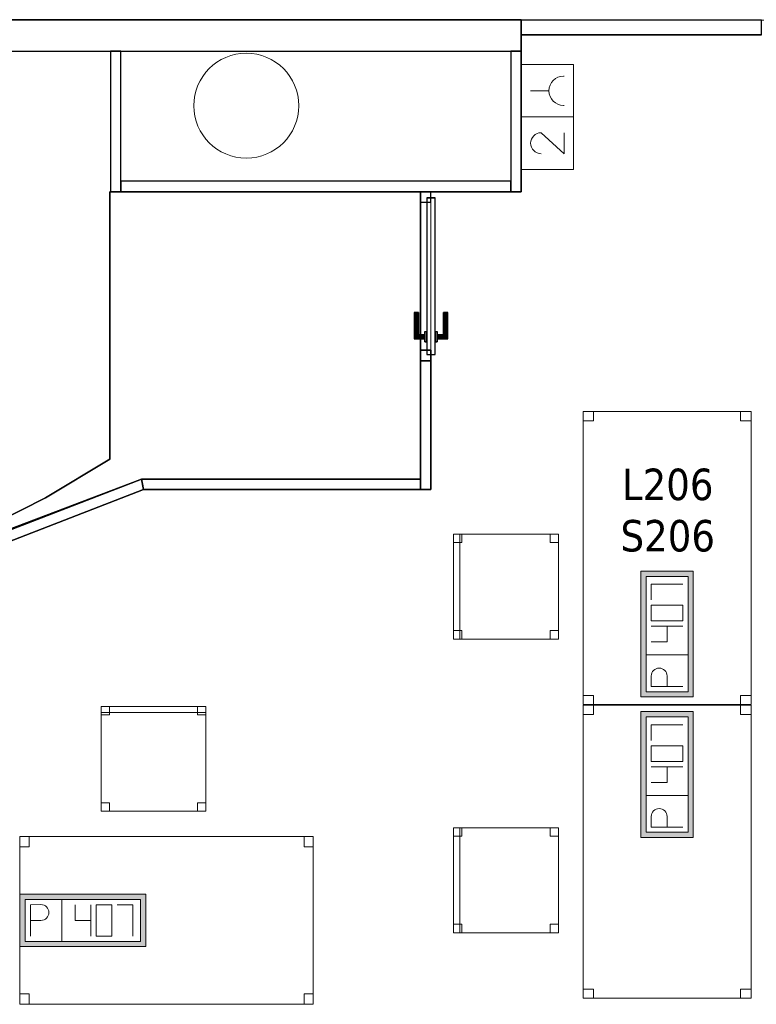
# Model space of a CAD drawing. Header units: metres. Extents: x 397.7 to 427.5, y 12.7 to 28.4.
# Tile 121 of 130: x 415.1 to 418.6, y 19.6 to 24.3. Entities that reach past the tile are written whole.
import ezdxf

# ---------------------------------------------------------------- set-up
doc = ezdxf.new("R2010")
doc.units = ezdxf.units.M
doc.layers.add('01_CARPINTERIA', color=5, linetype='Continuous', lineweight=25, true_color=0x0000ff)
doc.layers.add('01_SUELOS', color=7, linetype='Continuous', lineweight=25, true_color=0x007f00)
for name, color, linetype, lineweight in [('02_MOBILIARIO', 7, 'Continuous', 18), ('A-COLS-____-MCUT', 7, 'Continuous', 18), ('A-COLS-____-OTLN', 7, 'Continuous', 18), ('A-DETL-____-MBND', 7, 'Continuous', 18), ('A-GENM-____-OTLN', 7, 'Continuous', 18), ('A-WALL-____-MCUT', 7, 'Continuous', 25), ('A-WALL-____-OTLN', 7, 'Continuous', 25), ('E-ELEC-FIXT-IDEN', 7, 'Continuous', 30)]:
    doc.layers.add(name, color=color, linetype=linetype, lineweight=lineweight)
doc.styles.add('Tahoma_3', font='tahoma.ttf', dxfattribs={"height": 0.15})

# ---------------------------------------------------------------- blocks, each defined once
blk = doc.blocks.new('Family - Mampara P2-152702-05_ELEC_P2')
at = {"layer": 'A-WALL-____-MCUT', "color": 253, "true_color": 0xaaaaaa}
for p, q in [((1.1442, 0.07), (0, 0.07)), ((0, 0.07), (0, 0)), ((1.1442, 0), (1.1442, 0.07)), ((2.7444, 0.07), (2.7444, 0)), ((3.89, 0.07), (2.7444, 0.07)), ((3.89, 0), (3.89, 0.07)), ((0, 0), (1.1442, 0)), ((2.7444, 0), (3.89, 0))]:
    blk.add_line(p, q, dxfattribs=at)
at = {"layer": 'A-WALL-____-OTLN', "color": 253, "true_color": 0xaaaaaa}
for p, q in [((1.1442, 0.07), (0, 0.07)), ((0, 0.07), (0, 0)), ((1.1442, 0), (1.1442, 0.07)), ((2.7444, 0.07), (2.7444, 0)), ((2.7444, 0.07), (3.89, 0.07)), ((3.89, 0.07), (3.89, 0)), ((0, 0), (1.1442, 0)), ((2.7444, 0), (3.89, 0))]:
    blk.add_line(p, q, dxfattribs=at)
at = {"layer": 'A-WALL-____-OTLN', "color": 253, "lineweight": 18, "true_color": 0xaaaaaa}
blk.add_line((0, 0), (3.89, 0), dxfattribs=at)
blk = doc.blocks.new('Family - Evans P2-152708-05_ELEC_P2')
at = {"layer": 'A-WALL-____-MCUT', "color": 253, "true_color": 0xaaaaaa}
for p, q in [((5.34, 0.15), (0, 0.15)), ((0, 0.15), (0, 0)), ((0, 0), (5.34, 0))]:
    blk.add_line(p, q, dxfattribs=at)
at = {"layer": 'A-WALL-____-OTLN', "color": 253, "true_color": 0xaaaaaa}
for p, q in [((6.616, 0.15), (0, 0.15)), ((0, 0.15), (0, 0)), ((0, 0), (6.616, 0))]:
    blk.add_line(p, q, dxfattribs=at)
at = {"layer": 'A-WALL-____-OTLN', "color": 253, "lineweight": 18, "true_color": 0xaaaaaa}
blk.add_line((0, 0), (6.616, 0), dxfattribs=at)
blk = doc.blocks.new('Family - Evans P2-152739-05_ELEC_P2')
at = {"layer": 'A-WALL-____-MCUT', "color": 253, "true_color": 0xaaaaaa}
for p, q in [((1.8574, 0.05), (0, 0.05)), ((0, 0.05), (0, 0)), ((1.8574, 0), (1.8574, 0.05)), ((0, 0), (1.8574, 0))]:
    blk.add_line(p, q, dxfattribs=at)
at = {"layer": 'A-WALL-____-OTLN', "color": 253, "true_color": 0xaaaaaa}
for p, q in [((1.8574, 0.05), (0, 0.05)), ((0, 0.05), (0, 0)), ((1.8574, 0), (1.8574, 0.05)), ((0, 0), (1.8574, 0))]:
    blk.add_line(p, q, dxfattribs=at)
at = {"layer": 'A-WALL-____-OTLN', "color": 253, "lineweight": 18, "true_color": 0xaaaaaa}
blk.add_line((0, 0), (1.8574, 0), dxfattribs=at)
blk = doc.blocks.new('Family - Cadira d_Oficina_P2-152741-05_ELEC_P2')
at = {"layer": 'A-DETL-____-MBND', "color": 253, "true_color": 0xaaaaaa}
for p, q in [((0, 0), (0, 0.5)), ((0, 0.5), (0.5, 0.5)), ((0, 0.5), (0, 0)), ((0.5, 0.5), (0, 0.5)), ((0, 0.5), (0.03, 0.5)), ((0, 0), (0, 0.5)), ((0.03, 0.5), (0, 0.5)), ((0, 0.5), (0, 0)), ((0, 0.5), (0.04, 0.5)), ((0, 0.46), (0, 0.5)), ((0.04, 0.5), (0, 0.5)), ((0, 0.5), (0, 0.46)), ((0.03, 0.5), (0.03, 0)), ((0.03, 0), (0.03, 0.5)), ((0.04, 0.5), (0.04, 0.46)), ((0.04, 0.46), (0.04, 0.5)), ((0.46, 0.5), (0.5, 0.5)), ((0.46, 0.46), (0.46, 0.5)), ((0.5, 0.5), (0.46, 0.5)), ((0.46, 0.5), (0.46, 0.46)), ((0.5, 0.5), (0.5, 0.46)), ((0.5, 0.46), (0.5, 0.5)), ((0.5, 0.5), (0.5, 0)), ((0.5, 0), (0.5, 0.5)), ((0.04, 0.46), (0, 0.46)), ((0, 0.46), (0.04, 0.46)), ((0.5, 0.46), (0.46, 0.46)), ((0.46, 0.46), (0.5, 0.46)), ((0, 0.04), (0.04, 0.04)), ((0, 0), (0, 0.04)), ((0.04, 0.04), (0, 0.04)), ((0, 0.04), (0, 0)), ((0.5, 0), (0, 0)), ((0, 0), (0.5, 0)), ((0.04, 0), (0, 0)), ((0, 0), (0.04, 0)), ((0.03, 0), (0, 0)), ((0, 0), (0.03, 0)), ((0.04, 0.04), (0.04, 0)), ((0.04, 0), (0.04, 0.04)), ((0.46, 0.04), (0.5, 0.04)), ((0.46, 0), (0.46, 0.04)), ((0.5, 0.04), (0.46, 0.04)), ((0.46, 0.04), (0.46, 0)), ((0.46, 0), (0.5, 0)), ((0.5, 0.04), (0.5, 0)), ((0.5, 0), (0.5, 0.04)), ((0.5, 0), (0.46, 0))]:
    blk.add_line(p, q, dxfattribs=at)
blk = doc.blocks.new('Family - Evans P2-152745-05_ELEC_P2')
at = {"layer": 'A-WALL-____-MCUT', "color": 253, "true_color": 0xaaaaaa}
for p, q in [((0.67, 0.05), (0, 0.05)), ((0, 0.05), (0, 0)), ((0.67, 0), (0.67, 0.05)), ((0, 0), (0.67, 0))]:
    blk.add_line(p, q, dxfattribs=at)
at = {"layer": 'A-WALL-____-OTLN', "color": 253, "true_color": 0xaaaaaa}
for p, q in [((0.67, 0.05), (0, 0.05)), ((0, 0.05), (0, 0)), ((0.67, 0), (0.67, 0.05)), ((0, 0), (0.67, 0))]:
    blk.add_line(p, q, dxfattribs=at)
at = {"layer": 'A-WALL-____-OTLN', "color": 253, "lineweight": 18, "true_color": 0xaaaaaa}
blk.add_line((0, 0), (0.67, 0), dxfattribs=at)
blk = doc.blocks.new('Family - Taula 140X80_P2-152747-05_ELEC_P2')
at = {"layer": 'A-DETL-____-MBND', "color": 253, "true_color": 0xaaaaaa}
for p, q in [((0, 0), (0, 1.3973)), ((0, 1.3973), (0.8001, 1.3973)), ((0, 1.3973), (0, 0)), ((0.8001, 1.3973), (0, 1.3973)), ((0, 1.3536), (0, 1.3973)), ((0, 1.3973), (0.05, 1.3973)), ((0, 1.3973), (0, 1.3536)), ((0.05, 1.3973), (0, 1.3973)), ((0.05, 1.3973), (0.05, 1.3536)), ((0.05, 1.3536), (0.05, 1.3973)), ((0.7501, 1.3536), (0.7501, 1.3973)), ((0.7501, 1.3973), (0.8001, 1.3973)), ((0.7501, 1.3973), (0.7501, 1.3536)), ((0.8001, 1.3973), (0.7501, 1.3973)), ((0.8001, 1.3973), (0.8001, 1.3536)), ((0.8001, 1.3536), (0.8001, 1.3973)), ((0.8001, 1.3973), (0.8001, 0)), ((0.8001, 0), (0.8001, 1.3973)), ((0.05, 1.3536), (0, 1.3536)), ((0, 1.3536), (0.05, 1.3536)), ((0.8001, 1.3536), (0.7501, 1.3536)), ((0.7501, 1.3536), (0.8001, 1.3536)), ((0, 0), (0, 0.0437)), ((0, 0.0437), (0.05, 0.0437)), ((0, 0.0437), (0, 0)), ((0.05, 0.0437), (0, 0.0437)), ((0.05, 0), (0, 0)), ((0, 0), (0.05, 0)), ((0.8001, 0), (0, 0)), ((0, 0), (0.8001, 0)), ((0.05, 0.0437), (0.05, 0)), ((0.05, 0), (0.05, 0.0437)), ((0.7501, 0.0437), (0.7501, 0)), ((0.8001, 0.0437), (0.7501, 0.0437)), ((0.7501, 0), (0.7501, 0.0437)), ((0.7501, 0.0437), (0.8001, 0.0437)), ((0.8001, 0), (0.7501, 0)), ((0.7501, 0), (0.8001, 0)), ((0.8001, 0.0437), (0.8001, 0)), ((0.8001, 0), (0.8001, 0.0437))]:
    blk.add_line(p, q, dxfattribs=at)
blk = doc.blocks.new('Family - LONDR55-XX_ZZ-ARQ-CAA-M3D-Londres55-152793-05_ELEC_P2')
at = {"layer": '01_SUELOS', "color": 9, "true_color": 0xaad4aa}
for p, q in [((12.5338, 11.1888), (19.1498, 11.1888)), ((19.1498, 11.1888), (12.5338, 11.1888)), ((19.1498, 11.1888), (19.1498, 10.3688)), ((19.1498, 10.3688), (19.1498, 11.1888)), ((18.6698, 10.3688), (18.6698, 9.6127)), ((18.6698, 9.6127), (18.6698, 10.3688)), ((19.1498, 10.3688), (18.6698, 10.3688)), ((18.6698, 10.3688), (19.1498, 10.3688)), ((18.6698, 9.6127), (18.7198, 9.6127)), ((18.7198, 9.6127), (18.6698, 9.6127)), ((18.7198, 9.6127), (18.7198, 8.9488)), ((18.7198, 8.9488), (18.7198, 9.6127)), ((17.3498, 8.9488), (15.8749, 8.3785)), ((15.8749, 8.3785), (17.3498, 8.9488)), ((18.7198, 8.9488), (17.3498, 8.9488)), ((17.3498, 8.9488), (18.7198, 8.9488))]:
    blk.add_line(p, q, dxfattribs=at)
blk = doc.blocks.new('Family - Taula 140X80_P2-152842-05_ELEC_P2')
at = {"layer": 'A-DETL-____-MBND', "color": 253, "true_color": 0xaaaaaa}
for p, q in [((0, 0), (0, 0.8001)), ((0, 0.8001), (1.3973, 0.8001)), ((1.3973, 0.8001), (0, 0.8001)), ((0, 0.8001), (0, 0)), ((0, 0.7501), (0, 0.8001)), ((0, 0.8001), (0.0437, 0.8001)), ((0.0437, 0.8001), (0, 0.8001)), ((0, 0.8001), (0, 0.7501)), ((0.0437, 0.8001), (0.0437, 0.7501)), ((0.0437, 0.7501), (0.0437, 0.8001)), ((1.3536, 0.7501), (1.3536, 0.8001)), ((1.3536, 0.8001), (1.3973, 0.8001)), ((1.3973, 0.8001), (1.3536, 0.8001)), ((1.3536, 0.8001), (1.3536, 0.7501)), ((1.3973, 0.8001), (1.3973, 0)), ((1.3973, 0), (1.3973, 0.8001)), ((1.3973, 0.8001), (1.3973, 0.7501)), ((1.3973, 0.7501), (1.3973, 0.8001)), ((0.0437, 0.7501), (0, 0.7501)), ((0, 0.7501), (0.0437, 0.7501)), ((1.3973, 0.7501), (1.3536, 0.7501)), ((1.3536, 0.7501), (1.3973, 0.7501)), ((0, 0), (0, 0.05)), ((0, 0.05), (0.0437, 0.05)), ((0.0437, 0.05), (0, 0.05)), ((0, 0.05), (0, 0)), ((0.0437, 0.05), (0.0437, 0)), ((0.0437, 0), (0.0437, 0.05)), ((1.3536, 0), (1.3536, 0.05)), ((1.3536, 0.05), (1.3973, 0.05)), ((1.3973, 0.05), (1.3536, 0.05)), ((1.3536, 0.05), (1.3536, 0)), ((1.3973, 0.05), (1.3973, 0)), ((1.3973, 0), (1.3973, 0.05)), ((1.3973, 0), (0, 0)), ((0, 0), (1.3973, 0)), ((0.0437, 0), (0, 0)), ((0, 0), (0.0437, 0)), ((1.3973, 0), (1.3536, 0)), ((1.3536, 0), (1.3973, 0))]:
    blk.add_line(p, q, dxfattribs=at)
blk = doc.blocks.new('Family - Mampara P2-152860-05_ELEC_P2')
at = {"layer": 'A-WALL-____-MCUT', "color": 253, "true_color": 0xaaaaaa}
for p, q in [((1.3208, 0.05), (-0.01, 0.05)), ((-0.01, 0.05), (-0.01, 0.0497)), ((-0.01, 0.0497), (-0.0094, 0.05)), ((-0.0094, 0.05), (0, 0)), ((1.3208, 0), (1.3208, 0.05)), ((0, 0), (1.3208, 0))]:
    blk.add_line(p, q, dxfattribs=at)
at = {"layer": 'A-WALL-____-OTLN', "color": 253, "true_color": 0xaaaaaa}
for p, q in [((-0.01, 0.0497), (-0.0094, 0.05)), ((-0.01, 0.05), (-0.01, 0.0497)), ((1.3208, 0.05), (-0.01, 0.05)), ((-0.0094, 0.05), (0, 0)), ((1.3208, 0), (1.3208, 0.05)), ((0, 0), (1.3208, 0))]:
    blk.add_line(p, q, dxfattribs=at)
at = {"layer": 'A-WALL-____-OTLN', "color": 253, "lineweight": 18, "true_color": 0xaaaaaa}
blk.add_line((-0.0007, 0), (1.3208, 0), dxfattribs=at)
blk = doc.blocks.new('Family - Paviment P2-152895-05_ELEC_P2')
at = {"layer": '01_SUELOS', "color": 9, "true_color": 0xaad4aa}
for p, q in [((5.74, 2.6887), (5.74, 1.4131)), ((5.74, 1.4131), (5.74, 2.6887)), ((7.22, 2.6887), (5.74, 2.6887)), ((5.74, 2.6887), (7.22, 2.6887)), ((7.22, 1.3187), (7.22, 2.6887)), ((7.22, 2.6887), (7.22, 1.3187)), ((5.74, 1.4131), (5.4332, 1.2298)), ((5.4332, 1.2298), (5.74, 1.4131)), ((5.1432, 1.0353), (5.8821, 1.3154)), ((5.8821, 1.3154), (5.1432, 1.0353)), ((5.8821, 1.3154), (5.89, 1.3184)), ((5.89, 1.3184), (5.8821, 1.3154)), ((5.89, 1.3187), (7.22, 1.3187)), ((7.22, 1.3187), (5.89, 1.3187)), ((5.89, 1.3184), (5.89, 1.3187)), ((5.89, 1.3187), (5.89, 1.3184)), ((5.4332, 1.2298), (5.1147, 1.068)), ((5.1147, 1.068), (5.4332, 1.2298))]:
    blk.add_line(p, q, dxfattribs=at)
blk = doc.blocks.new('Family - Cadira d_Oficina_P2-152944-05_ELEC_P2')
at = {"layer": 'A-DETL-____-MBND', "color": 253, "true_color": 0xaaaaaa}
for p, q in [((0, 0.5), (0.03, 0.5)), ((0, 0), (0, 0.5)), ((0.03, 0.5), (0, 0.5)), ((0, 0.5), (0, 0)), ((0, 0), (0, 0.5)), ((0, 0.5), (0.5, 0.5)), ((0, 0.5), (0, 0)), ((0.5, 0.5), (0, 0.5)), ((0, 0.5), (0.04, 0.5)), ((0, 0.46), (0, 0.5)), ((0.04, 0.5), (0, 0.5)), ((0, 0.5), (0, 0.46)), ((0.03, 0.5), (0.03, 0)), ((0.03, 0), (0.03, 0.5)), ((0.04, 0.5), (0.04, 0.46)), ((0.04, 0.46), (0.04, 0.5)), ((0.46, 0.5), (0.5, 0.5)), ((0.46, 0.46), (0.46, 0.5)), ((0.5, 0.5), (0.46, 0.5)), ((0.46, 0.5), (0.46, 0.46)), ((0.5, 0.5), (0.5, 0)), ((0.5, 0), (0.5, 0.5)), ((0.5, 0.5), (0.5, 0.46)), ((0.5, 0.46), (0.5, 0.5)), ((0.04, 0.46), (0, 0.46)), ((0, 0.46), (0.04, 0.46)), ((0.5, 0.46), (0.46, 0.46)), ((0.46, 0.46), (0.5, 0.46)), ((0, 0.04), (0.04, 0.04)), ((0, 0), (0, 0.04)), ((0.04, 0.04), (0, 0.04)), ((0, 0.04), (0, 0)), ((0.03, 0), (0, 0)), ((0, 0), (0.03, 0)), ((0.04, 0), (0, 0)), ((0, 0), (0.04, 0)), ((0.5, 0), (0, 0)), ((0, 0), (0.5, 0)), ((0.04, 0.04), (0.04, 0)), ((0.04, 0), (0.04, 0.04)), ((0.46, 0.04), (0.5, 0.04)), ((0.46, 0), (0.46, 0.04)), ((0.5, 0.04), (0.46, 0.04)), ((0.46, 0.04), (0.46, 0)), ((0.46, 0), (0.5, 0)), ((0.5, 0.04), (0.5, 0)), ((0.5, 0), (0.5, 0.04)), ((0.5, 0), (0.46, 0))]:
    blk.add_line(p, q, dxfattribs=at)
blk = doc.blocks.new('Family - Pilar P2-152983-05_ELEC_P2')
at = {"layer": 'A-COLS-____-MCUT', "color": 253, "true_color": 0xaaaaaa}
for start, end in [(360, 180), (180, 360)]:
    blk.add_arc((0.25, 0.25), 0.25, start, end, dxfattribs=at)
at = {"layer": 'A-COLS-____-OTLN', "color": 253, "true_color": 0xaaaaaa}
for start, end in [(360, 180), (180, 360)]:
    blk.add_arc((0.25, 0.25), 0.25, start, end, dxfattribs=at)
blk = doc.blocks.new('Family - Cadira d_Oficina_P2-153000-05_ELEC_P2')
at = {"layer": 'A-DETL-____-MBND', "color": 253, "true_color": 0xaaaaaa}
for p, q in [((0, 0), (0, 0.5)), ((0, 0.5), (0.5, 0.5)), ((0.5, 0.5), (0, 0.5)), ((0, 0.5), (0, 0)), ((0, 0.47), (0, 0.5)), ((0, 0.5), (0.5, 0.5)), ((0.5, 0.5), (0, 0.5)), ((0, 0.5), (0, 0.47)), ((0, 0.46), (0, 0.5)), ((0, 0.5), (0.04, 0.5)), ((0.04, 0.5), (0, 0.5)), ((0, 0.5), (0, 0.46)), ((0.5, 0.47), (0, 0.47)), ((0, 0.47), (0.5, 0.47)), ((0.04, 0.5), (0.04, 0.46)), ((0.04, 0.46), (0.04, 0.5)), ((0.46, 0.46), (0.46, 0.5)), ((0.46, 0.5), (0.5, 0.5)), ((0.5, 0.5), (0.46, 0.5)), ((0.46, 0.5), (0.46, 0.46)), ((0.5, 0.5), (0.5, 0.46)), ((0.5, 0.46), (0.5, 0.5)), ((0.5, 0.5), (0.5, 0)), ((0.5, 0), (0.5, 0.5)), ((0.5, 0.5), (0.5, 0.47)), ((0.5, 0.47), (0.5, 0.5)), ((0.04, 0.46), (0, 0.46)), ((0, 0.46), (0.04, 0.46)), ((0.5, 0.46), (0.46, 0.46)), ((0.46, 0.46), (0.5, 0.46)), ((0, 0), (0, 0.04)), ((0, 0.04), (0.04, 0.04)), ((0.04, 0.04), (0, 0.04)), ((0, 0.04), (0, 0)), ((0.04, 0), (0, 0)), ((0, 0), (0.04, 0)), ((0.5, 0), (0, 0)), ((0.04, 0.04), (0.04, 0)), ((0.04, 0), (0.04, 0.04)), ((0.46, 0), (0.46, 0.04)), ((0.46, 0.04), (0.5, 0.04)), ((0.5, 0.04), (0.46, 0.04)), ((0.46, 0.04), (0.46, 0)), ((0.5, 0), (0.46, 0)), ((0.46, 0), (0.5, 0)), ((0.5, 0.04), (0.5, 0)), ((0.5, 0), (0.5, 0.04)), ((0, 0), (0.5, 0))]:
    blk.add_line(p, q, dxfattribs=at)
blk = doc.blocks.new('Family - Evans P2-153099-05_ELEC_P2')
at = {"layer": 'A-WALL-____-MCUT', "color": 253, "true_color": 0xaaaaaa}
for p, q in [((0.67, 0.05), (0, 0.05)), ((0, 0.05), (0, 0)), ((0.67, 0), (0.67, 0.05)), ((0, 0), (0.67, 0))]:
    blk.add_line(p, q, dxfattribs=at)
at = {"layer": 'A-WALL-____-OTLN', "color": 253, "true_color": 0xaaaaaa}
for p, q in [((0.67, 0.05), (0, 0.05)), ((0, 0.05), (0, 0)), ((0.67, 0), (0.67, 0.05)), ((0, 0), (0.67, 0))]:
    blk.add_line(p, q, dxfattribs=at)
at = {"layer": 'A-WALL-____-OTLN', "color": 253, "lineweight": 18, "true_color": 0xaaaaaa}
blk.add_line((0, 0), (0.7408, 0), dxfattribs=at)
blk = doc.blocks.new('Family - LONDR55-XX_ZZ-ARQ-CAA-M3D-Londres55-153155-05_ELEC_P2')
at = {"layer": '01_CARPINTERIA', "color": 161, "true_color": 0xaaaaff}
for p, q in [((0.5761, 0.1287), (0.5761, 0.13)), ((0.5761, 0.13), (0.5761, 0.1287)), ((0.7011, 0.13), (0.5761, 0.13)), ((0.5761, 0.125), (0.5761, 0.1287)), ((0.5761, 0.1287), (0.5761, 0.125)), ((0.6998, 0.1287), (0.5761, 0.1287)), ((0.6998, 0.1287), (0.5761, 0.1287)), ((0.5761, 0.12), (0.5761, 0.125)), ((0.5761, 0.125), (0.5761, 0.12)), ((0.6961, 0.125), (0.5761, 0.125)), ((0.6961, 0.125), (0.5761, 0.125)), ((0.5761, 0.115), (0.5761, 0.12)), ((0.5761, 0.12), (0.5761, 0.115)), ((0.5761, 0.12), (0.6911, 0.12)), ((0.6911, 0.12), (0.5761, 0.12)), ((0.5761, 0.115), (0.5761, 0.1113)), ((0.5761, 0.1113), (0.5761, 0.115)), ((0.6861, 0.115), (0.5761, 0.115)), ((0.6861, 0.115), (0.5761, 0.115)), ((0.5761, 0.1113), (0.5761, 0.11)), ((0.5761, 0.11), (0.5761, 0.1113)), ((0.6824, 0.1113), (0.5761, 0.1113)), ((0.6824, 0.1113), (0.5761, 0.1113)), ((0.6811, 0.11), (0.5761, 0.11)), ((0.6811, 0.11), (0.6824, 0.1113)), ((0.6824, 0.1113), (0.6811, 0.11)), ((0.6811, 0.08), (0.6811, 0.11)), ((0.6824, 0.1113), (0.6861, 0.115)), ((0.6861, 0.115), (0.6824, 0.1113)), ((0.6824, 0.08), (0.6824, 0.1113)), ((0.6824, 0.08), (0.6824, 0.1113)), ((0.6861, 0.115), (0.6911, 0.12)), ((0.6911, 0.12), (0.6861, 0.115)), ((0.6861, 0.08), (0.6861, 0.115)), ((0.6861, 0.08), (0.6861, 0.115)), ((0.6961, 0.125), (0.6911, 0.12)), ((0.6911, 0.12), (0.6961, 0.125)), ((0.6911, 0.12), (0.6911, 0.08)), ((0.6911, 0.08), (0.6911, 0.12)), ((0.6998, 0.1287), (0.6961, 0.125)), ((0.6961, 0.125), (0.6998, 0.1287)), ((0.6961, 0.08), (0.6961, 0.125)), ((0.6961, 0.08), (0.6961, 0.125)), ((0.7011, 0.13), (0.6998, 0.1287)), ((0.6998, 0.1287), (0.7011, 0.13)), ((0.6998, 0.08), (0.6998, 0.1287)), ((0.6998, 0.08), (0.6998, 0.1287)), ((0.7011, 0.08), (0.7011, 0.13)), ((0.05, 0.05), (0, 0.05)), ((0, 0.05), (0, 0)), ((0.05, 0.05), (0, 0.05)), ((0, 0), (0, 0.05)), ((0.7761, 0.07), (0.03, 0.07)), ((0.03, 0.07), (0.03, 0.03)), ((0.7761, 0.07), (0.03, 0.07)), ((0.03, 0.03), (0.03, 0.07)), ((0.05, 0), (0.05, 0.05)), ((0.05, 0), (0.05, 0.05)), ((0.7161, 0.08), (0.6661, 0.08)), ((0.6661, 0.08), (0.7161, 0.08)), ((0.6661, 0.07), (0.6661, 0.08)), ((0.6661, 0.07), (0.6661, 0.08)), ((0.7161, 0.07), (0.6661, 0.07)), ((0.6661, 0.07), (0.7161, 0.07)), ((0.6824, 0.08), (0.6811, 0.08)), ((0.6811, 0.08), (0.6824, 0.08)), ((0.6861, 0.08), (0.6824, 0.08)), ((0.6824, 0.08), (0.6861, 0.08)), ((0.6911, 0.08), (0.6861, 0.08)), ((0.6861, 0.08), (0.6911, 0.08)), ((0.6961, 0.08), (0.6911, 0.08)), ((0.6911, 0.08), (0.6961, 0.08)), ((0.6961, 0.08), (0.6998, 0.08)), ((0.6998, 0.08), (0.6961, 0.08)), ((0.6998, 0.08), (0.7011, 0.08)), ((0.7011, 0.08), (0.6998, 0.08)), ((0.7161, 0.07), (0.7161, 0.08)), ((0.7161, 0.08), (0.7161, 0.07)), ((0.8061, 0.05), (0.7561, 0.05)), ((0.7561, 0.05), (0.7561, 0)), ((0.8061, 0.05), (0.7561, 0.05)), ((0.7561, 0), (0.7561, 0.05)), ((0.7761, 0.03), (0.7761, 0.07)), ((0.7761, 0.03), (0.7761, 0.07)), ((0.8061, 0), (0.8061, 0.05)), ((0.8061, 0), (0.8061, 0.05)), ((0, 0), (0.05, 0)), ((0, 0), (0.05, 0)), ((0.03, 0.03), (0.7761, 0.03)), ((0.03, 0.03), (0.7761, 0.03)), ((0.6661, 0.03), (0.7161, 0.03)), ((0.7161, 0.03), (0.6661, 0.03)), ((0.6661, 0.02), (0.6661, 0.03)), ((0.6661, 0.02), (0.6661, 0.03)), ((0.6661, 0.02), (0.7161, 0.02)), ((0.7161, 0.02), (0.6661, 0.02)), ((0.6824, 0.02), (0.6811, 0.02)), ((0.6811, 0.02), (0.6824, 0.02)), ((0.6811, -0.01), (0.6811, 0.02)), ((0.6861, 0.02), (0.6824, 0.02)), ((0.6824, 0.02), (0.6861, 0.02)), ((0.6824, -0.0113), (0.6824, 0.02)), ((0.6824, -0.0113), (0.6824, 0.02)), ((0.6861, 0.02), (0.6911, 0.02)), ((0.6911, 0.02), (0.6861, 0.02)), ((0.6861, -0.015), (0.6861, 0.02)), ((0.6861, -0.015), (0.6861, 0.02)), ((0.6911, 0.02), (0.6961, 0.02)), ((0.6961, 0.02), (0.6911, 0.02)), ((0.6911, 0.02), (0.6911, -0.02)), ((0.6911, -0.02), (0.6911, 0.02)), ((0.6961, 0.02), (0.6998, 0.02)), ((0.6998, 0.02), (0.6961, 0.02)), ((0.6961, -0.025), (0.6961, 0.02)), ((0.6961, -0.025), (0.6961, 0.02)), ((0.6998, 0.02), (0.7011, 0.02)), ((0.7011, 0.02), (0.6998, 0.02)), ((0.6998, -0.0287), (0.6998, 0.02)), ((0.6998, -0.0287), (0.6998, 0.02)), ((0.7011, -0.03), (0.7011, 0.02)), ((0.7161, 0.02), (0.7161, 0.03)), ((0.7161, 0.03), (0.7161, 0.02)), ((0.7561, 0), (0.8061, 0)), ((0.7561, 0), (0.8061, 0)), ((0.5761, -0.0113), (0.5761, -0.01)), ((0.5761, -0.01), (0.5761, -0.0113)), ((0.5761, -0.01), (0.6811, -0.01)), ((0.5761, -0.015), (0.5761, -0.0113)), ((0.5761, -0.0113), (0.5761, -0.015)), ((0.5761, -0.0113), (0.6824, -0.0113)), ((0.5761, -0.0113), (0.6824, -0.0113)), ((0.5761, -0.02), (0.5761, -0.015)), ((0.5761, -0.015), (0.5761, -0.02)), ((0.5761, -0.015), (0.6861, -0.015)), ((0.5761, -0.015), (0.6861, -0.015)), ((0.5761, -0.025), (0.5761, -0.02)), ((0.5761, -0.02), (0.5761, -0.025)), ((0.6911, -0.02), (0.5761, -0.02)), ((0.5761, -0.02), (0.6911, -0.02)), ((0.5761, -0.025), (0.5761, -0.0287)), ((0.5761, -0.0287), (0.5761, -0.025)), ((0.5761, -0.025), (0.6961, -0.025)), ((0.5761, -0.025), (0.6961, -0.025)), ((0.5761, -0.0287), (0.5761, -0.03)), ((0.5761, -0.03), (0.5761, -0.0287)), ((0.5761, -0.0287), (0.6998, -0.0287)), ((0.5761, -0.0287), (0.6998, -0.0287)), ((0.5761, -0.03), (0.7011, -0.03)), ((0.6824, -0.0113), (0.6811, -0.01)), ((0.6811, -0.01), (0.6824, -0.0113)), ((0.6861, -0.015), (0.6824, -0.0113)), ((0.6824, -0.0113), (0.6861, -0.015)), ((0.6911, -0.02), (0.6861, -0.015)), ((0.6861, -0.015), (0.6911, -0.02)), ((0.6911, -0.02), (0.6961, -0.025)), ((0.6961, -0.025), (0.6911, -0.02)), ((0.6961, -0.025), (0.6998, -0.0287)), ((0.6998, -0.0287), (0.6961, -0.025)), ((0.6998, -0.0287), (0.7011, -0.03)), ((0.7011, -0.03), (0.6998, -0.0287))]:
    blk.add_line(p, q, dxfattribs=at)
blk = doc.blocks.new('Family - Porta P2-153156-05_ELEC_P2')
blk.add_blockref('Family - LONDR55-XX_ZZ-ARQ-CAA-M3D-Londres55-153155-05_ELEC_P2', (0, 0))
blk = doc.blocks.new('Family - Mampara P2-153202-05_ELEC_P2')
at = {"layer": 'A-WALL-____-MCUT', "color": 253, "true_color": 0xaaaaaa}
for p, q in [((0.05, 0.0492), (0, 0.0492)), ((0, 0.0492), (0, 0)), ((0.6139, 0.05), (0.05, 0.05)), ((0.05, 0.05), (0.05, 0.0492)), ((0.6139, 0), (0.6139, 0.05)), ((0, 0), (0.6139, 0))]:
    blk.add_line(p, q, dxfattribs=at)
at = {"layer": 'A-WALL-____-OTLN', "color": 253, "true_color": 0xaaaaaa}
for p, q in [((0, 0.0492), (0, 0)), ((0.05, 0.0492), (0, 0.0492)), ((0.6139, 0.05), (0.05, 0.05)), ((0.05, 0.05), (0.05, 0.0492)), ((0.6139, 0), (0.6139, 0.05)), ((0, 0), (0.6139, 0))]:
    blk.add_line(p, q, dxfattribs=at)
at = {"layer": 'A-WALL-____-OTLN', "color": 253, "lineweight": 18, "true_color": 0xaaaaaa}
blk.add_line((0, 0), (1.42, 0), dxfattribs=at)
blk = doc.blocks.new('Family - Vano puerta-153204-05_ELEC_P2')
at = {"layer": 'A-GENM-____-OTLN', "color": 253, "true_color": 0xaaaaaa}
for p, q in [((417.017, 23.4895), (416.967, 23.4895)), ((416.967, 23.4895), (416.967, 22.6834)), ((417.017, 23.4895), (416.967, 23.4895)), ((416.967, 22.6834), (416.967, 23.4895)), ((417.017, 22.6834), (417.017, 23.4895)), ((417.017, 23.4895), (417.017, 22.6834)), ((416.967, 22.6834), (417.017, 22.6834)), ((417.017, 22.6834), (416.967, 22.6834))]:
    blk.add_line(p, q, dxfattribs=at)
blk = doc.blocks.new('Family - Mampara P2-153246-05_ELEC_P2')
at = {"layer": 'A-WALL-____-MCUT', "color": 253, "true_color": 0xaaaaaa}
for p, q in [((0.0017, 0.024), (0.0036, 0.05)), ((0.0036, 0.05), (0.0035, 0.05)), ((0.0035, 0.05), (0.0035, 0.05)), ((0.0035, 0.05), (0.7642, 0.05)), ((0.7642, 0.05), (1.5893, 0.05)), ((1.5893, 0.05), (1.5848, 0.026)), ((0, 0), (0.0017, 0.024)), ((0.822, 0), (0, 0)), ((1.58, 0), (0.822, 0)), ((1.5848, 0.026), (1.58, 0))]:
    blk.add_line(p, q, dxfattribs=at)
at = {"layer": 'A-WALL-____-OTLN', "color": 253, "true_color": 0xaaaaaa}
for p, q in [((0.0036, 0.05), (0, 0)), ((0.0036, 0.05), (0, 0)), ((0.0036, 0.05), (0.0017, 0.024)), ((0.0035, 0.05), (0.0036, 0.05)), ((0.0035, 0.05), (0.0035, 0.05)), ((0.0035, 0.05), (0.0036, 0.05)), ((0.0035, 0.05), (0.0036, 0.05)), ((0.0035, 0.05), (1.5893, 0.05)), ((1.5893, 0.05), (0.0035, 0.05)), ((0.7642, 0.05), (0.0035, 0.05)), ((1.5893, 0.05), (0.7642, 0.05)), ((1.5893, 0.05), (1.58, 0)), ((1.58, 0), (1.5893, 0.05)), ((1.5848, 0.026), (1.5893, 0.05)), ((0, 0), (-0.0014, 0.0002)), ((-0.0014, 0.0002), (0, 0)), ((-0.0014, 0.0002), (0, 0)), ((0, 0), (-0.0014, 0.0002)), ((0.0017, 0.024), (0, 0)), ((1.58, 0), (1.5848, 0.026)), ((1.58, 0), (0, 0)), ((0, 0), (1.58, 0)), ((0, 0), (0.822, 0)), ((0.822, 0), (1.58, 0))]:
    blk.add_line(p, q, dxfattribs=at)
blk = doc.blocks.new('Family - Taula 140X80_P2-153270-05_ELEC_P2')
at = {"layer": 'A-DETL-____-MBND', "color": 253, "true_color": 0xaaaaaa}
for p, q in [((0, 0), (0, 1.3973)), ((0, 1.3973), (0.8001, 1.3973)), ((0.8001, 1.3973), (0, 1.3973)), ((0, 1.3973), (0, 0)), ((0, 1.3536), (0, 1.3973)), ((0, 1.3973), (0.05, 1.3973)), ((0.05, 1.3973), (0, 1.3973)), ((0, 1.3973), (0, 1.3536)), ((0.05, 1.3973), (0.05, 1.3536)), ((0.05, 1.3536), (0.05, 1.3973)), ((0.7501, 1.3536), (0.7501, 1.3973)), ((0.7501, 1.3973), (0.8001, 1.3973)), ((0.8001, 1.3973), (0.7501, 1.3973)), ((0.7501, 1.3973), (0.7501, 1.3536)), ((0.8001, 1.3973), (0.8001, 0)), ((0.8001, 0), (0.8001, 1.3973)), ((0.8001, 1.3973), (0.8001, 1.3536)), ((0.8001, 1.3536), (0.8001, 1.3973)), ((0.05, 1.3536), (0, 1.3536)), ((0, 1.3536), (0.05, 1.3536)), ((0.8001, 1.3536), (0.7501, 1.3536)), ((0.7501, 1.3536), (0.8001, 1.3536)), ((0, 0), (0, 0.0437)), ((0, 0.0437), (0.05, 0.0437)), ((0.05, 0.0437), (0, 0.0437)), ((0, 0.0437), (0, 0)), ((0.8001, 0), (0, 0)), ((0, 0), (0.8001, 0)), ((0.05, 0), (0, 0)), ((0, 0), (0.05, 0)), ((0.05, 0.0437), (0.05, 0)), ((0.05, 0), (0.05, 0.0437)), ((0.7501, 0), (0.7501, 0.0437)), ((0.7501, 0.0437), (0.8001, 0.0437)), ((0.8001, 0.0437), (0.7501, 0.0437)), ((0.7501, 0.0437), (0.7501, 0)), ((0.8001, 0), (0.7501, 0)), ((0.7501, 0), (0.8001, 0)), ((0.8001, 0.0437), (0.8001, 0)), ((0.8001, 0), (0.8001, 0.0437))]:
    blk.add_line(p, q, dxfattribs=at)
blk = doc.blocks.new('LONDR55-XX_ZZ-ARQ-CAA-M3D-Londres55_ifc-1-05_ELEC_P2')
at = {"layer": '01_CARPINTERIA', "color": 253, "lineweight": 18, "true_color": 0xaaaaaa, "rotation": 270}
blk.add_blockref('Family - Porta P2-153156-05_ELEC_P2', (416.967, 23.4895), dxfattribs=at)
at = {"layer": '01_SUELOS', "color": 253, "lineweight": 18, "true_color": 0xaaaaaa}
for name, p in [('Family - LONDR55-XX_ZZ-ARQ-CAA-M3D-Londres55-152793-05_ELEC_P2', (398.2971, 13.1206)), ('Family - Paviment P2-152895-05_ELEC_P2', (409.747, 20.8008))]:
    blk.add_blockref(name, p, dxfattribs=at)
at = {"layer": '02_MOBILIARIO', "color": 253, "lineweight": 18, "true_color": 0xaaaaaa}
for name, p in [('Family - Taula 140X80_P2-153270-05_ELEC_P2', (417.7421, 21.0438)), ('Family - Cadira d_Oficina_P2-152944-05_ELEC_P2', (417.1243, 21.3566)), ('Family - Cadira d_Oficina_P2-153000-05_ELEC_P2', (415.4445, 20.5358)), ('Family - Taula 140X80_P2-152747-05_ELEC_P2', (417.7421, 19.6438)), ('Family - Cadira d_Oficina_P2-152741-05_ELEC_P2', (417.1243, 19.9566)), ('Family - Taula 140X80_P2-152842-05_ELEC_P2', (415.0584, 19.6152))]:
    blk.add_blockref(name, p, dxfattribs=at)
at = {"layer": 'A-COLS-____-OTLN', "color": 253, "lineweight": 18, "true_color": 0xaaaaaa}
blk.add_blockref('Family - Pilar P2-152983-05_ELEC_P2', (415.887, 23.6495), dxfattribs=at)
at = {"layer": 'A-GENM-____-OTLN', "color": 253, "lineweight": 18, "true_color": 0xaaaaaa}
blk.add_blockref('Family - Vano puerta-153204-05_ELEC_P2', (0, 0), dxfattribs=at)
at = {"layer": 'A-WALL-____-OTLN', "color": 253, "lineweight": 18, "true_color": 0xaaaaaa}
for name, p, rotation in [('Family - Evans P2-152708-05_ELEC_P2', (417.447, 24.3095), 180), ('Family - Mampara P2-152702-05_ELEC_P2', (421.337, 24.3069), 180), ('Family - Evans P2-153099-05_ELEC_P2', (417.447, 23.4895), 90), ('Family - Evans P2-152745-05_ELEC_P2', (415.4896, 24.1595), 270), ('Family - Mampara P2-153202-05_ELEC_P2', (417.017, 22.0695), 90), ('Family - Mampara P2-153246-05_ELEC_P2', (414.1734, 21.4995), 21.14735677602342)]:
    blk.add_blockref(name, p, dxfattribs=dict(at, rotation=rotation))
for name, p in [('Family - Evans P2-152739-05_ELEC_P2', (415.5396, 23.4895)), ('Family - Mampara P2-152860-05_ELEC_P2', (415.647, 22.0695))]:
    blk.add_blockref(name, p, dxfattribs=at)
blk = doc.blocks.new('ZYR_05_02_02 Presa Doble - 01 Toma Doble-887722-05_ELEC_P2')
at = {"layer": 'A-DETL-____-MBND', "color": 180, "true_color": 0x3c0aff}
for p, q in [((-0.0781, 0), (0.4219, 0)), ((-0.0781, -0.25), (-0.0781, 0)), ((0.1719, 0), (0.1719, -0.25)), ((0.2969, -0.045), (0.2969, -0.132)), ((0.4219, 0), (0.4219, -0.25)), ((0.0969, -0.0948), (-0.0031, -0.205)), ((-0.0031, -0.205), (0.0968, -0.205)), ((0.2269, -0.205), (0.2269, -0.202)), ((0.3669, -0.205), (0.3669, -0.202)), ((0.4219, -0.25), (-0.0781, -0.25))]:
    blk.add_line(p, q, dxfattribs=at)
for centre, radius, start in [((0.0469, -0.095), 0.05, 0.1854), ((0.2969, -0.202), 0.07, 360)]:
    blk.add_arc(centre, radius, start, 180, dxfattribs=at)
blk = doc.blocks.new('ZYR_05_02_05 PT 4COL Terra - 07 PT Terra _4SC-2SAI-2VD_-903835-05_ELEC_P2')
at = {"layer": 'A-DETL-____-MBND', "true_color": 0x3c0aff}
h = blk.add_hatch(color=180, dxfattribs=at)
h.paths.add_polyline_path([(0.1115, -0.125), (0.7115, -0.125), (0.7115, 0.125), (0.1115, 0.125)])
h.paths.add_polyline_path([(0.1365, -0.1), (0.1365, 0.1), (0.6865, 0.1), (0.6865, -0.1)])
at = {"layer": 'A-DETL-____-MBND', "color": 180, "true_color": 0x3c0aff}
for p, q in [((0.7115, 0.125), (0.1115, 0.125)), ((0.1115, 0.125), (0.1115, -0.125)), ((0.1115, 0.125), (0.7115, 0.125)), ((0.1115, 0.125), (0.1115, -0.125)), ((0.1365, -0.1), (0.1365, 0.1)), ((0.1365, 0.1), (0.6865, 0.1)), ((0.1365, 0.1), (0.6865, 0.1)), ((0.1365, -0.1), (0.1365, 0.1)), ((0.3115, 0.1), (0.3115, -0.1)), ((0.6865, 0.1), (0.6865, -0.1)), ((0.6865, 0.1), (0.6865, -0.1)), ((0.7115, -0.125), (0.7115, 0.125)), ((0.7115, 0.125), (0.7115, -0.125)), ((0.1615, 0.075), (0.2115, 0.0754)), ((0.1615, 0.075), (0.1615, -0.075)), ((0.374, 0.075), (0.374, 0)), ((0.449, 0.075), (0.449, -0.075)), ((0.549, 0.075), (0.474, 0.075)), ((0.474, 0.075), (0.474, -0.075)), ((0.549, -0.075), (0.549, 0.075)), ((0.574, 0.075), (0.649, 0.075)), ((0.649, 0.075), (0.649, -0.075)), ((0.1615, 0), (0.2115, 0)), ((0.374, 0), (0.449, 0)), ((0.474, -0.075), (0.549, -0.075)), ((0.1115, -0.125), (0.7115, -0.125)), ((0.7115, -0.125), (0.1115, -0.125)), ((0.6865, -0.1), (0.1365, -0.1)), ((0.6865, -0.1), (0.1365, -0.1))]:
    blk.add_line(p, q, dxfattribs=at)
blk.add_arc((0.2115, 0.0377), 0.0377, 270, 90, dxfattribs=at)
blk = doc.blocks.new('ZYR_05_02_05 PT 4COL Terra - 07 PT Terra _4SC-2SAI-2VD_-903840-05_ELEC_P2')
at = {"layer": 'A-DETL-____-MBND', "true_color": 0x3c0aff}
h = blk.add_hatch(color=180, dxfattribs=at)
h.paths.add_polyline_path([(-0.5008, 0.125), (-0.5008, -0.125), (0.0992, -0.125), (0.0992, 0.125), (-0.4098, 0.125)])
h.paths.add_polyline_path([(-0.4758, 0.1), (0.0742, 0.1), (0.0742, -0.1), (-0.4758, -0.1)])
at = {"layer": 'A-DETL-____-MBND', "color": 180, "true_color": 0x3c0aff}
for p, q in [((0.0992, 0.125), (-0.5008, 0.125)), ((-0.5008, 0.125), (-0.5008, -0.125)), ((-0.5008, 0.125), (0.0992, 0.125)), ((-0.5008, 0.125), (-0.5008, -0.125)), ((-0.4758, -0.1), (-0.4758, 0.1)), ((-0.4758, 0.1), (0.0742, 0.1)), ((-0.4758, 0.1), (0.0742, 0.1)), ((-0.4758, -0.1), (-0.4758, 0.1)), ((-0.3008, 0.1), (-0.3008, -0.1)), ((0.0742, 0.1), (0.0742, -0.1)), ((0.0742, 0.1), (0.0742, -0.1)), ((0.0992, -0.125), (0.0992, 0.125)), ((0.0992, 0.125), (0.0992, -0.125)), ((-0.4508, 0.075), (-0.4008, 0.0754)), ((-0.4508, 0.075), (-0.4508, -0.075)), ((-0.2383, 0.075), (-0.2383, 0)), ((-0.1633, 0.075), (-0.1633, -0.075)), ((-0.0633, 0.075), (-0.1383, 0.075)), ((-0.1383, 0.075), (-0.1383, -0.075)), ((-0.0633, -0.075), (-0.0633, 0.075)), ((-0.0383, 0.075), (0.0367, 0.075)), ((0.0367, 0.075), (0.0367, -0.075)), ((-0.4508, 0), (-0.4008, 0)), ((-0.2383, 0), (-0.1633, 0)), ((-0.1383, -0.075), (-0.0633, -0.075)), ((-0.5008, -0.125), (0.0992, -0.125)), ((0.0992, -0.125), (-0.5008, -0.125)), ((0.0742, -0.1), (-0.4758, -0.1)), ((0.0742, -0.1), (-0.4758, -0.1))]:
    blk.add_line(p, q, dxfattribs=at)
blk.add_arc((-0.4008, 0.0377), 0.0377, 270, 90, dxfattribs=at)
blk = doc.blocks.new('ZYR_05_02_05 PT 4COL Terra - 07 PT Terra _4SC-2SAI-2VD_-903841-05_ELEC_P2')
at = {"layer": 'A-DETL-____-MBND', "true_color": 0x3c0aff}
h = blk.add_hatch(color=180, dxfattribs=at)
h.paths.add_polyline_path([(-0.0507, 0.125), (-0.0507, -0.125), (0.5493, -0.125), (0.5493, 0.125)])
h.paths.add_polyline_path([(-0.0257, 0.1), (0.5243, 0.1), (0.5243, -0.1), (-0.0257, -0.1)])
at = {"layer": 'A-DETL-____-MBND', "color": 180, "true_color": 0x3c0aff}
for p, q in [((0.5493, 0.125), (-0.0507, 0.125)), ((-0.0507, 0.125), (-0.0507, -0.125)), ((-0.0507, 0.125), (0.5493, 0.125)), ((-0.0507, 0.125), (-0.0507, -0.125)), ((-0.0257, -0.1), (-0.0257, 0.1)), ((-0.0257, 0.1), (0.5243, 0.1)), ((-0.0257, 0.1), (0.5243, 0.1)), ((-0.0257, -0.1), (-0.0257, 0.1)), ((0.1493, 0.1), (0.1493, -0.1)), ((0.5243, 0.1), (0.5243, -0.1)), ((0.5243, 0.1), (0.5243, -0.1)), ((0.5493, -0.125), (0.5493, 0.125)), ((0.5493, 0.125), (0.5493, -0.125)), ((-0.0007, 0.075), (0.0493, 0.0754)), ((-0.0007, 0.075), (-0.0007, -0.075)), ((0.2118, 0.075), (0.2118, 0)), ((0.2868, 0.075), (0.2868, -0.075)), ((0.3868, 0.075), (0.3118, 0.075)), ((0.3118, 0.075), (0.3118, -0.075)), ((0.3868, -0.075), (0.3868, 0.075)), ((0.4118, 0.075), (0.4868, 0.075)), ((0.4868, 0.075), (0.4868, -0.075)), ((-0.0007, 0), (0.0493, 0)), ((0.2118, 0), (0.2868, 0)), ((0.3118, -0.075), (0.3868, -0.075)), ((-0.0507, -0.125), (0.5493, -0.125)), ((0.5493, -0.125), (-0.0507, -0.125)), ((0.5243, -0.1), (-0.0257, -0.1)), ((0.5243, -0.1), (-0.0257, -0.1))]:
    blk.add_line(p, q, dxfattribs=at)
blk.add_arc((0.0493, 0.0377), 0.0377, 270, 90, dxfattribs=at)

msp = doc.modelspace()

# ---------------------------------------------------------------- block references
at = {"lineweight": 5}
msp.add_blockref('LONDR55-XX_ZZ-ARQ-CAA-M3D-Londres55_ifc-1-05_ELEC_P2', (0, 0), dxfattribs=at)
at = {"layer": 'A-DETL-____-MBND', "color": 180, "true_color": 0x3c0aff}
for name, p, rotation in [('ZYR_05_02_02 Presa Doble - 01 Toma Doble-887722-05_ELEC_P2', (417.447, 23.6738), 89.9999999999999), ('ZYR_05_02_05 PT 4COL Terra - 07 PT Terra _4SC-2SAI-2VD_-903841-05_ELEC_P2', (418.1421, 21.1313), 90.0000000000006), ('ZYR_05_02_05 PT 4COL Terra - 07 PT Terra _4SC-2SAI-2VD_-903840-05_ELEC_P2', (418.1421, 20.9113), 90.0000000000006)]:
    msp.add_blockref(name, p, dxfattribs=dict(at, rotation=rotation))
msp.add_blockref('ZYR_05_02_05 PT 4COL Terra - 07 PT Terra _4SC-2SAI-2VD_-903835-05_ELEC_P2', (414.9468, 20.0152), dxfattribs=at)

# ---------------------------------------------------------------- next in the draw order: texts
at = {"layer": 'E-ELEC-FIXT-IDEN', "char_height": 0.15, "attachment_point": 1, "style": 'Tahoma_3', "bg_fill": 3, "box_fill_scale": 1.25, "bg_fill_color": 256, "bg_fill_true_color": 13158600, "bg_fill_transparency": 0}
for s, insert, width in [('L206', (417.927, 22.1691), 0.517088), ('S206', (417.9204, 21.9243), 0.533122)]:
    msp.add_mtext(s, dxfattribs=dict(at, insert=insert, width=width))

doc.saveas('drawing.dxf')
